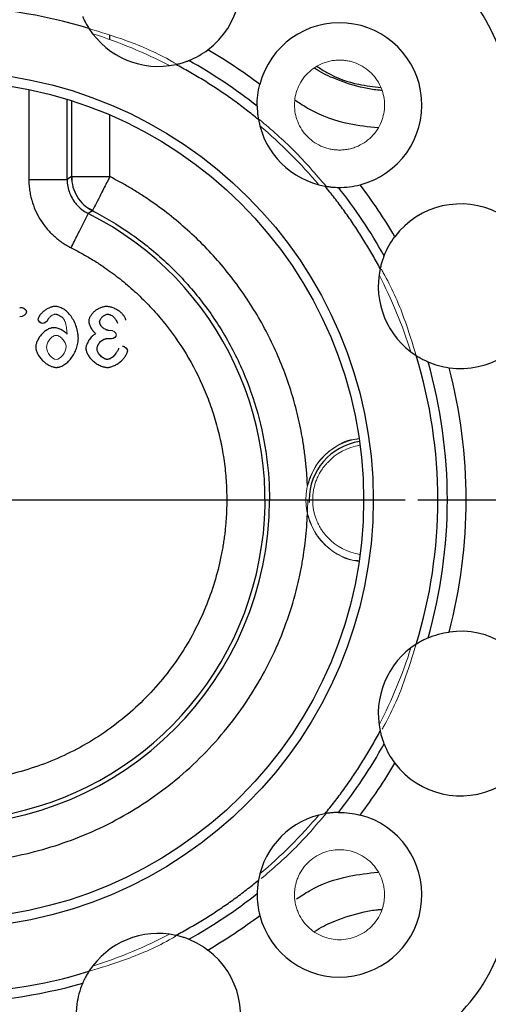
# Model space of a CAD drawing. Header units: inches. Extents: x 0.3 to 34.1, y 0.2 to 21.7.
# Tile 10 of 26: x 8.2 to 10.1, y 8.5 to 12.4. Entities that reach past the tile are written whole.
import ezdxf

# ---------------------------------------------------------------- set-up
doc = ezdxf.new("R2010")
doc.units = ezdxf.units.IN
doc.header["$MEASUREMENT"] = 0
doc.layers.add('SLD-0', color=7, linetype='Continuous', lineweight=25)
doc.styles.add('SLDTEXTSTYLE0', font='TXT', dxfattribs={"width": 0.75})
doc.dimstyles.new('SLDDIMSTYLE0', dxfattribs={"dimtxt": 0.125, "dimasz": 0.13, "dimexe": 0, "dimexo": 0.0625, "dimgap": 0.03125, "dimtad": 0, "dimtih": 1, "dimtoh": 1, "dimlfac": 0.8, "dimrnd": 1e-09, "dimzin": 12, "dimdsep": 46, "dimtxsty": 'SLDTEXTSTYLE0', "dimsah": 1, "dimcen": 0.09, "dimadec": 0, "dimazin": 3, "dimtfac": 1, "dimtofl": 0, "dimtmove": 0, "dimatfit": 3, "dimfxl": 1, "dimfrac": 2, "dimtolj": 1, "dimtzin": 12, "dimarcsym": 0})

# ---------------------------------------------------------------- blocks, each defined once
blk = doc.blocks.new('_D')
at = {"layer": 'SLD-0'}
for p, q in [((11.7791, 10.4534), (11.7791, 2.4453)), ((6.3666, 5.697), (6.3666, 2.4453)), ((8.9707, 2.7503), (8.9326, 2.7503)), ((8.9326, 2.7503), (8.9326, 2.5519)), ((9.4787, 2.7503), (9.5168, 2.7503)), ((9.5168, 2.7503), (9.5168, 2.5519)), ((6.3666, 2.5703), (8.823, 2.5703)), ((8.9326, 2.5519), (8.9707, 2.5519)), ((9.5168, 2.5519), (9.4787, 2.5519)), ((11.7791, 2.5703), (9.6264, 2.5703))]:
    blk.add_line(p, q, dxfattribs=at)
for points in [[(6.3666, 2.5703), (6.4966, 2.5503), (6.4966, 2.5903)], [(11.7791, 2.5703), (11.6491, 2.5903), (11.6491, 2.5503)]]:
    blk.add_solid(points, dxfattribs=at)
at = {"layer": 'SLD-0', "char_height": 0.125, "attachment_point": 1, "style": 'SLDTEXTSTYLE0'}
for s, insert in [('109.98', (8.9707, 2.713)), ('4.33', (9.0631, 2.526))]:
    blk.add_mtext(s, dxfattribs=dict(at, insert=insert))
blk = doc.blocks.new('_D_5')
at = {"layer": 'SLD-0'}
for p, q in [((9.7829, 10.5034), (12.7703, 10.5034)), ((12.6453, 10.5034), (12.6453, 8.1203)), ((12.3913, 8.0949), (12.3532, 8.0949)), ((12.3532, 8.0949), (12.3532, 7.8965)), ((12.8993, 8.0949), (12.9374, 8.0949)), ((12.9374, 8.0949), (12.9374, 7.8965)), ((12.3532, 7.8965), (12.3913, 7.8965)), ((12.9374, 7.8965), (12.8993, 7.8965)), ((12.6453, 5.2227), (12.6453, 7.7095)), ((10.2406, 5.2227), (12.7703, 5.2227))]:
    blk.add_line(p, q, dxfattribs=at)
for points in [[(12.6453, 10.5034), (12.6253, 10.3734), (12.6653, 10.3734)], [(12.6453, 5.2227), (12.6653, 5.3527), (12.6253, 5.3527)]]:
    blk.add_solid(points, dxfattribs=at)
at = {"layer": 'SLD-0', "char_height": 0.125, "attachment_point": 1, "style": 'SLDTEXTSTYLE0'}
for s, insert in [('107.30', (12.3913, 8.0576)), ('4.22', (12.4836, 7.8706))]:
    blk.add_mtext(s, dxfattribs=dict(at, insert=insert))
blk = doc.blocks.new('SW_CENTERMARKSYMBOL_0')
at = {"layer": 'SLD-0', "color": 0}
for p, q in [((0, 0.25), (0, 1.80375)), ((0, 0), (0, 0.125)), ((-0.25, 0), (-1.80375, 0)), ((0, 0), (-0.125, 0)), ((0, 0), (0, -0.125)), ((0, 0), (0.125, 0)), ((0.25, 0), (1.80375, 0)), ((0, -0.25), (0, -1.80375))]:
    blk.add_line(p, q, dxfattribs=at)

msp = doc.modelspace()

# ---------------------------------------------------------------- linework, layer by layer
at = {"color": 8, "linetype": 'Continuous', "lineweight": 25}
for p, q in [((8.5764, 12.307), (8.5764, 12.3235)), ((8.2593, 12.1111), (8.2593, 11.7592)), ((8.4092, 11.7592), (8.4092, 12.0729)), ((8.4265, 12.0675), (8.4265, 11.7698)), ((8.5764, 11.7698), (8.5764, 12.0116))]:
    msp.add_line(p, q, dxfattribs=at)
at = {"color": 7, "linetype": 'Continuous', "lineweight": 25}
for p, q in [((8.4265, 11.7698), (8.4092, 11.7592)), ((8.4281, 11.772), (8.4282, 11.7523)), ((8.5082, 11.6364), (8.4919, 11.6252)), ((8.4933, 11.6459), (8.5108, 11.6369)), ((9.2015, 10.5034), (9.3514, 10.5034)), ((9.357, 10.5034), (9.3572, 10.4935))]:
    msp.add_line(p, q, dxfattribs=at)
at = {"color": 144, "linetype": 'Continuous', "lineweight": 18}
msp.add_line((8.5789, 11.1675), (8.5724, 11.1675), dxfattribs=at)
at = {"color": 7, "linetype": 'Continuous', "lineweight": 25}
for radius in [3.6954, 1.6788, 1.6413]:
    msp.add_circle((7.9291, 10.5034), radius, dxfattribs=at)
for centre, radius, start, end in [((8.7663, 12.5244), 0.3225, 307.0012, 187.9988), ((9.4759, 12.0502), 0.6625, 14.9611, 75.0389), ((7.9291, 10.5034), 1.9316, 72.9714, 107.0286), ((8.7663, 12.5244), 0.3225, 212.6743, 282.3257), ((9.4759, 12.0502), 0.3225, 284.5012, 165.4988), ((7.9291, 10.5034), 2.0428, 52.818, 59.682), ((7.9291, 10.5034), 1.9691, 51.5535, 60.9465), ((9.4759, 12.0502), 0.3225, 190.1743, 259.8257), ((7.9291, 10.5034), 1.9691, 29.0535, 38.4465), ((7.9291, 10.5034), 2.0428, 30.318, 37.182), ((9.9501, 11.3405), 0.3225, 262.0012, 142.9988), ((7.9291, 10.5034), 1.2551, 116.6401, 63.3599), ((9.9501, 11.3405), 0.3225, 167.6743, 237.3257), ((7.9291, 10.5034), 1.9316, 342.9714, 17.0286), ((7.9291, 10.5034), 1.9691, 344.0535, 15.9465), ((7.9291, 10.5034), 2.0428, 345.318, 14.682), ((9.5879, 10.5034), 0.2309, 98.3368, 180), ((7.9291, 10.5034), 1.2724, 180, 0), ((9.9501, 9.6663), 0.3225, 217.0012, 97.9988), ((9.9501, 9.6663), 0.3225, 122.6743, 192.3257), ((7.9291, 10.5034), 1.9691, 321.5535, 330.9465), ((7.9291, 10.5034), 2.0428, 322.818, 329.682), ((9.4759, 8.9566), 0.3225, 100.1743, 169.8257), ((9.4759, 8.9566), 0.3225, 194.5012, 75.4988), ((7.9291, 10.5034), 1.9691, 299.0535, 308.4465), ((7.9291, 10.5034), 2.0428, 300.318, 307.182), ((8.7663, 8.4824), 0.3225, 77.6743, 147.3257), ((9.4759, 8.9566), 0.6625, 284.9611, 345.0389), ((8.7663, 8.4824), 0.3225, 172.0012, 52.9988), ((7.9291, 10.5034), 1.9316, 252.9714, 287.0286), ((7.9291, 10.5034), 1.9691, 254.0535, 285.9465)]:
    msp.add_arc(centre, radius, start, end, dxfattribs=at)
at = {"color": 144, "linetype": 'Continuous', "lineweight": 18}
for centre, radius, start, end in [((7.9291, 10.5034), 1.9163, 62.6168, 72.3832), ((7.9291, 10.5034), 1.9163, 40.1168, 49.8832), ((7.9291, 10.5034), 1.9162, 17.6168, 27.3832), ((9.5879, 10.5034), 0.2437, 98.3309, 261.6691), ((9.5879, 10.5034), 0.2161, 98.3775, 137.659), ((7.9291, 10.5034), 1.4223, 357.7963, 0), ((9.5879, 10.5034), 0.2161, 222.341, 261.6225), ((7.9291, 10.5034), 1.9163, 332.6168, 342.3832), ((7.9291, 10.5034), 1.9163, 310.1168, 319.8832), ((7.9291, 10.5034), 1.9163, 287.6168, 297.3832)]:
    msp.add_arc(centre, radius, start, end, dxfattribs=at)
at = {"color": 7, "linetype": 'Continuous', "lineweight": 25}
for points, knots in [([(8.7773, 13.341), (8.7816, 13.34), (8.88, 13.3161), (9.0652, 13.2431), (9.3286, 13.1211), (9.522, 13.0033), (9.654, 12.9107), (9.7388, 12.8468), (9.8362, 12.7673), (9.9418, 12.6725), (10.0451, 12.5699), (10.1549, 12.4501), (10.2646, 12.3156), (10.3685, 12.1703), (10.4496, 12.0427), (10.5042, 11.9477), (10.5396, 11.882), (10.561, 11.8409), (10.5785, 11.8062), (10.6011, 11.761), (10.6295, 11.7018), (10.6909, 11.5641), (10.7309, 11.4471), (10.7617, 11.3566)], [0, 0, 0, 0, 0.004563, 0.10394, 0.203339, 0.302727, 0.33586, 0.368988, 0.411728, 0.464892, 0.514705, 0.561173, 0.631708, 0.692833, 0.744561, 0.786904, 0.80534, 0.821204, 0.834495, 0.845214, 0.873055, 0.901923, 1, 1, 1, 1]), ([(8.4701, 12.3967), (8.4701, 12.3967), (8.4709, 12.3949), (8.4736, 12.3889), (8.4755, 12.3847), (8.4801, 12.3755), (8.4828, 12.3705), (8.4885, 12.3604), (8.4916, 12.3553), (8.4948, 12.3503)], [0, 0, 0, 0, 0.25, 0.25, 0.5, 0.5, 0.75, 0.75, 1, 1, 1, 1]), ([(8.8351, 12.2093), (8.841, 12.2106), (8.8467, 12.212), (8.8578, 12.2151), (8.8633, 12.2168), (8.873, 12.22), (8.8773, 12.2216), (8.8836, 12.224), (8.8854, 12.2247), (8.8854, 12.2247)], [0, 0, 0, 0, 0.25, 0.25, 0.5, 0.5, 0.75, 0.75, 1, 1, 1, 1]), ([(9.1585, 11.9932), (9.1507, 11.9996), (9.1352, 12.0123), (9.1116, 12.0308), (9.0878, 12.049), (9.0637, 12.0668), (9.0393, 12.0842), (9.0147, 12.1012), (8.9898, 12.1178), (8.9647, 12.134), (8.9393, 12.1499), (8.9136, 12.1653), (8.8877, 12.1804), (8.8616, 12.1951), (8.8439, 12.2046), (8.8351, 12.2093)], [0, 0, 0, 0, 0.077127, 0.154152, 0.231094, 0.307971, 0.384801, 0.461603, 0.538397, 0.615199, 0.692029, 0.768906, 0.845848, 0.922873, 1, 1, 1, 1]), ([(9.1535, 12.0456), (9.1535, 12.0456), (9.1535, 12.0436), (9.1537, 12.037), (9.1539, 12.0324), (9.1546, 12.0222), (9.1551, 12.0165), (9.1566, 12.005), (9.1574, 11.9991), (9.1585, 11.9932)], [0, 0, 0, 0, 0.25, 0.25, 0.5, 0.5, 0.75, 0.75, 1, 1, 1, 1]), ([(8.4265, 11.7698), (8.4265, 11.7424), (8.442, 11.6876), (8.4838, 11.6489), (8.5082, 11.6364)], [0.0000272, 0.0000272, 0.0000272, 0.0000272, 0.4999999, 0.9999728, 0.9999728, 0.9999728, 0.9999728]), ([(8.4301, 11.7698), (8.4323, 11.7698), (8.4375, 11.7698), (8.4701, 11.7698), (8.5187, 11.7698), (8.5572, 11.7698), (8.5764, 11.7698)], [0, 0, 0, 0, 0.194215, 0.46281, 0.731405, 1, 1, 1, 1]), ([(8.5764, 11.7698), (8.568, 11.7534), (8.5505, 11.7192), (8.5279, 11.675), (8.513, 11.6458), (8.5107, 11.6413), (8.5097, 11.6395)], [0, 0, 0, 0, 0.258504, 0.537305, 0.816105, 1, 1, 1, 1]), ([(9.3503, 10.5581), (9.35, 10.5668), (9.3492, 10.5842), (9.3475, 10.6102), (9.3453, 10.6362), (9.3426, 10.6621), (9.3394, 10.688), (9.3358, 10.7139), (9.3282, 10.7619), (9.3141, 10.8317), (9.2893, 10.9228), (9.2583, 11.0125), (9.2086, 11.1304), (9.1315, 11.2713), (9.036, 11.4006), (8.95, 11.4952), (8.8816, 11.5611), (8.8094, 11.6219), (8.7467, 11.6679), (8.6953, 11.702), (8.6564, 11.7259), (8.6169, 11.7487), (8.5899, 11.7628), (8.5764, 11.7698)], [0, 0, 0, 0, 0.0173256, 0.0346367, 0.0519391, 0.0692385, 0.0865409, 0.103852, 0.1211776, 0.1833625, 0.2455811, 0.3088967, 0.372246, 0.4999992, 0.6277524, 0.6910676, 0.7544173, 0.8166016, 0.8788207, 0.9091301, 0.9394089, 0.9696884, 1, 1, 1, 1]), ([(8.2593, 11.7592), (8.2593, 11.7553), (8.2594, 11.7474), (8.2601, 11.7356), (8.2613, 11.7239), (8.2629, 11.7122), (8.265, 11.7006), (8.2676, 11.689), (8.2731, 11.668), (8.2838, 11.6381), (8.3031, 11.6014), (8.3273, 11.5676), (8.3512, 11.5425), (8.3722, 11.5245), (8.3888, 11.5122), (8.4063, 11.5009), (8.4185, 11.4945), (8.4247, 11.4912)], [0, 0, 0, 0, 0.035672, 0.071263, 0.106827, 0.142422, 0.178101, 0.213922, 0.249937, 0.374589, 0.499701, 0.624737, 0.74957, 0.812312, 0.874764, 0.937226, 1, 1, 1, 1]), ([(8.4092, 11.7592), (8.4092, 11.7397), (8.4131, 11.72), (8.4273, 11.6856), (8.437, 11.6704), (8.4565, 11.6494), (8.4649, 11.642), (8.4798, 11.6318), (8.4857, 11.6283), (8.4919, 11.6252)], [-0.6698893, -0.6698893, -0.6698893, -0.6698893, -0.5861531, -0.5861531, -0.4521753, -0.4521753, -0.2378107, -0.2378107, 0, 0, 0, 0]), ([(9.419, 11.7328), (9.4249, 11.7317), (9.4307, 11.7308), (9.4422, 11.7294), (9.4479, 11.7289), (9.4581, 11.7282), (9.4627, 11.728), (9.4694, 11.7278), (9.4713, 11.7277), (9.4713, 11.7277)], [0, 0, 0, 0, 0.25, 0.25, 0.5, 0.5, 0.75, 0.75, 1, 1, 1, 1]), ([(9.6351, 11.4094), (9.6303, 11.4182), (9.6208, 11.4358), (9.6061, 11.462), (9.5911, 11.4879), (9.5756, 11.5136), (9.5598, 11.539), (9.5435, 11.5641), (9.5269, 11.589), (9.5099, 11.6136), (9.4925, 11.638), (9.4747, 11.6621), (9.4565, 11.6859), (9.438, 11.7095), (9.4253, 11.725), (9.419, 11.7328)], [0, 0, 0, 0, 0.077127, 0.154152, 0.231094, 0.307971, 0.384801, 0.461603, 0.538397, 0.615199, 0.692029, 0.768906, 0.845848, 0.922873, 1, 1, 1, 1]), ([(8.4247, 11.4912), (8.4333, 11.5084), (8.4419, 11.5256), (8.4578, 11.5574), (8.4652, 11.572), (8.4776, 11.5967), (8.4826, 11.6067), (8.4896, 11.6207), (8.4916, 11.6246), (8.4919, 11.6252)], [0, 0, 0, 0, 0.25, 0.25, 0.5, 0.5, 0.75, 0.75, 1, 1, 1, 1]), ([(8.5082, 11.6364), (8.5575, 11.6112), (8.606, 11.5823), (8.7001, 11.5172), (8.7456, 11.4811), (8.8319, 11.4019), (8.8728, 11.3589), (8.9484, 11.2672), (8.9832, 11.2185), (9.0456, 11.1166), (9.0732, 11.0634), (9.1204, 10.9543), (9.14, 10.8984), (9.1712, 10.7855), (9.1827, 10.7285), (9.1979, 10.6151), (9.2015, 10.5588), (9.2015, 10.5034)], [0, 0, 0, 0, 0.125, 0.125, 0.25, 0.25, 0.375, 0.375, 0.5, 0.5, 0.625, 0.625, 0.75, 0.75, 0.875, 0.875, 1, 1, 1, 1]), ([(8.4247, 11.4912), (8.4318, 11.4876), (8.4461, 11.4803), (8.4672, 11.4688), (8.488, 11.4569), (8.5086, 11.4446), (8.5289, 11.4318), (8.5629, 11.4092), (8.6096, 11.3753), (8.6672, 11.3271), (8.7219, 11.2746), (8.791, 11.1985), (8.8679, 11.0936), (8.9295, 10.9783), (8.9687, 10.8812), (8.9928, 10.8068), (9.0115, 10.7312), (9.0225, 10.6677), (9.0287, 10.617), (9.0319, 10.5792), (9.0339, 10.5413), (9.0342, 10.516), (9.0343, 10.5034)], [0, 0, 0, 0, 0.0196793, 0.0393343, 0.0589743, 0.0786086, 0.0982464, 0.117897, 0.178868, 0.2397637, 0.302305, 0.3648246, 0.4920561, 0.6205091, 0.6847298, 0.7489933, 0.8124399, 0.8758022, 0.9069127, 0.937958, 0.9689749, 1, 1, 1, 1]), ([(9.6504, 11.4596), (9.6504, 11.4596), (9.6497, 11.4578), (9.6474, 11.4517), (9.6458, 11.4473), (9.6425, 11.4376), (9.6409, 11.4322), (9.6378, 11.421), (9.6363, 11.4152), (9.6351, 11.4094)], [0, 0, 0, 0, 0.25, 0.25, 0.5, 0.5, 0.75, 0.75, 1, 1, 1, 1]), ([(8.3631, 11.2615), (8.3617, 11.2614), (8.3589, 11.2613), (8.3545, 11.2606), (8.3499, 11.2596), (8.3451, 11.258), (8.3378, 11.2552), (8.3283, 11.2504), (8.3178, 11.243), (8.3087, 11.2347), (8.3027, 11.2274), (8.2992, 11.2217), (8.2974, 11.2179), (8.2962, 11.2144), (8.296, 11.2122), (8.2959, 11.2112)], [0, 0, 0, 0, 0.04703, 0.096758, 0.149584, 0.205842, 0.265808, 0.412299, 0.561608, 0.698453, 0.823888, 0.877097, 0.925283, 0.965966, 1, 1, 1, 1]), ([(8.4531, 11.1367), (8.453, 11.1389), (8.4529, 11.1434), (8.4522, 11.1504), (8.451, 11.159), (8.4489, 11.1692), (8.4446, 11.1846), (8.4372, 11.2031), (8.4253, 11.223), (8.411, 11.2396), (8.3974, 11.25), (8.3862, 11.256), (8.3782, 11.259), (8.3705, 11.2611), (8.3655, 11.2613), (8.3631, 11.2615)], [0, 0, 0, 0, 0.039426, 0.081301, 0.125752, 0.19605, 0.267388, 0.413551, 0.552458, 0.682044, 0.803779, 0.858354, 0.910516, 0.957461, 1, 1, 1, 1]), ([(8.3644, 11.2311), (8.3652, 11.231), (8.3668, 11.2309), (8.3693, 11.2303), (8.3726, 11.2293), (8.3765, 11.2276), (8.3809, 11.2252), (8.3852, 11.2224), (8.3891, 11.2194), (8.3926, 11.2164), (8.3944, 11.2141), (8.3952, 11.213)], [0, 0, 0, 0, 0.060734, 0.131528, 0.213303, 0.341949, 0.482249, 0.624038, 0.760459, 0.890203, 1, 1, 1, 1]), ([(8.5634, 11.2611), (8.5623, 11.2611), (8.5599, 11.261), (8.5563, 11.2605), (8.5517, 11.2597), (8.5462, 11.2582), (8.5378, 11.2553), (8.5275, 11.2503), (8.5163, 11.2424), (8.5069, 11.2331), (8.5008, 11.2245), (8.4973, 11.2175), (8.4954, 11.2126), (8.4942, 11.2079), (8.494, 11.205), (8.494, 11.2036)], [0, 0, 0, 0, 0.035007, 0.072786, 0.113524, 0.178728, 0.246605, 0.389354, 0.530738, 0.666501, 0.795902, 0.853866, 0.908743, 0.957286, 1, 1, 1, 1]), ([(8.5365, 11.2008), (8.5366, 11.2016), (8.5366, 11.2032), (8.5372, 11.2056), (8.5381, 11.2081), (8.5398, 11.2116), (8.5426, 11.2158), (8.5467, 11.2205), (8.5515, 11.2246), (8.5568, 11.2279), (8.5622, 11.2302), (8.566, 11.2305), (8.5678, 11.2307)], [0, 0, 0, 0, 0.0491685, 0.1018866, 0.1590855, 0.2214963, 0.3488136, 0.484335, 0.6225416, 0.754306, 0.8841415, 1, 1, 1, 1]), ([(8.639, 11.2078), (8.6389, 11.2085), (8.6388, 11.2099), (8.6383, 11.2121), (8.6372, 11.215), (8.6355, 11.2187), (8.6317, 11.2249), (8.6252, 11.2327), (8.6151, 11.2416), (8.6031, 11.2494), (8.5919, 11.2547), (8.5827, 11.2579), (8.5759, 11.2596), (8.5695, 11.2608), (8.5654, 11.261), (8.5634, 11.2611)], [0, 0, 0, 0, 0.019586, 0.042407, 0.068807, 0.115085, 0.166597, 0.290526, 0.425159, 0.574938, 0.726953, 0.801617, 0.873419, 0.940493, 1, 1, 1, 1]), ([(8.5678, 11.2307), (8.5689, 11.2307), (8.571, 11.2306), (8.5742, 11.23), (8.5775, 11.229), (8.5818, 11.2272), (8.587, 11.224), (8.5937, 11.2181), (8.6007, 11.2087), (8.6046, 11.2005), (8.6067, 11.1961)], [0, 0, 0, 0, 0.057014, 0.115791, 0.177119, 0.241692, 0.370694, 0.506266, 0.729566, 1, 1, 1, 1]), ([(8.494, 11.2036), (8.494, 11.2026), (8.4941, 11.2006), (8.4945, 11.1974), (8.4953, 11.1941), (8.4967, 11.1895), (8.499, 11.1837), (8.5025, 11.177), (8.5065, 11.1704), (8.5111, 11.1643), (8.5158, 11.1588), (8.5192, 11.1557), (8.5209, 11.1542)], [0, 0, 0, 0, 0.05136, 0.106338, 0.165334, 0.228675, 0.354685, 0.490692, 0.624909, 0.758509, 0.885327, 1, 1, 1, 1]), ([(8.5724, 11.1675), (8.5715, 11.1675), (8.5696, 11.1676), (8.5667, 11.1682), (8.5637, 11.1691), (8.5595, 11.1708), (8.5544, 11.1737), (8.5488, 11.178), (8.5439, 11.183), (8.5403, 11.1881), (8.538, 11.1927), (8.5368, 11.1968), (8.5366, 11.1995), (8.5365, 11.2008)], [0, 0, 0, 0, 0.052528, 0.108239, 0.167861, 0.231989, 0.361758, 0.496356, 0.632408, 0.760238, 0.846054, 0.925168, 1, 1, 1, 1]), ([(8.3569, 11.1782), (8.3558, 11.1781), (8.3534, 11.1781), (8.3498, 11.1774), (8.3453, 11.1763), (8.3398, 11.1744), (8.3313, 11.1704), (8.3208, 11.1635), (8.3095, 11.153), (8.2998, 11.1406), (8.2936, 11.1293), (8.2898, 11.1201), (8.2879, 11.1137), (8.2866, 11.1077), (8.2864, 11.1039), (8.2863, 11.1021)], [0, 0, 0, 0, 0.029882, 0.062453, 0.097995, 0.155862, 0.217341, 0.351355, 0.490687, 0.631431, 0.771463, 0.835955, 0.897468, 0.952356, 1, 1, 1, 1]), ([(8.409, 11.1529), (8.4081, 11.154), (8.4061, 11.1562), (8.4025, 11.1593), (8.3978, 11.1629), (8.3919, 11.1667), (8.3849, 11.1705), (8.3776, 11.1737), (8.3703, 11.1761), (8.3635, 11.1778), (8.359, 11.1781), (8.3569, 11.1782)], [0, 0, 0, 0, 0.072582, 0.151844, 0.238325, 0.369829, 0.506988, 0.642848, 0.772047, 0.894386, 1, 1, 1, 1]), ([(8.5209, 11.1542), (8.5198, 11.1536), (8.5175, 11.1523), (8.5141, 11.1499), (8.5108, 11.1471), (8.5061, 11.1428), (8.5006, 11.1369), (8.4947, 11.1289), (8.4896, 11.1206), (8.4862, 11.1131), (8.4841, 11.1068), (8.483, 11.1019), (8.4828, 11.0988), (8.4827, 11.0973)], [0, 0, 0, 0, 0.053994, 0.111661, 0.173299, 0.239147, 0.377475, 0.518541, 0.656858, 0.787388, 0.866809, 0.937346, 1, 1, 1, 1]), ([(8.3668, 11.0225), (8.368, 11.0225), (8.3703, 11.0226), (8.3739, 11.0231), (8.3775, 11.0238), (8.3825, 11.0253), (8.389, 11.0279), (8.3995, 11.0336), (8.4122, 11.0435), (8.4257, 11.0587), (8.4373, 11.0766), (8.4446, 11.0931), (8.4489, 11.1068), (8.4512, 11.117), (8.4528, 11.127), (8.453, 11.1335), (8.4531, 11.1367)], [0, 0, 0, 0, 0.022208, 0.045205, 0.069142, 0.094153, 0.146835, 0.202949, 0.325133, 0.45688, 0.595361, 0.736218, 0.805411, 0.873197, 0.938323, 1, 1, 1, 1]), ([(8.5264, 11.0953), (8.5264, 11.0964), (8.5265, 11.0988), (8.5272, 11.1023), (8.5283, 11.1059), (8.5303, 11.1106), (8.5336, 11.1163), (8.5387, 11.1224), (8.5446, 11.1277), (8.5504, 11.1314), (8.5557, 11.1337), (8.5603, 11.135), (8.5634, 11.1352), (8.5649, 11.1352)], [0, 0, 0, 0, 0.057415, 0.116721, 0.178722, 0.244121, 0.372374, 0.505572, 0.637524, 0.76397, 0.847858, 0.925874, 1, 1, 1, 1]), ([(8.2863, 11.1021), (8.2863, 11.1008), (8.2864, 11.0981), (8.2871, 11.094), (8.2883, 11.0889), (8.2904, 11.0829), (8.2947, 11.0735), (8.302, 11.0619), (8.3131, 11.0492), (8.3258, 11.0382), (8.3376, 11.0309), (8.3471, 11.0266), (8.354, 11.0243), (8.3605, 11.0228), (8.3648, 11.0226), (8.3668, 11.0225)], [0, 0, 0, 0, 0.031698, 0.065695, 0.102275, 0.160623, 0.222984, 0.356721, 0.496507, 0.636783, 0.771672, 0.834838, 0.894546, 0.949837, 1, 1, 1, 1]), ([(8.4827, 11.0973), (8.4828, 11.0962), (8.4828, 11.0939), (8.4835, 11.0903), (8.4847, 11.0857), (8.4867, 11.0801), (8.491, 11.0712), (8.4983, 11.06), (8.5098, 11.0479), (8.5232, 11.0374), (8.5358, 11.0305), (8.546, 11.0264), (8.5534, 11.0243), (8.5603, 11.0228), (8.5648, 11.0226), (8.5669, 11.0225)], [0, 0, 0, 0, 0.027032, 0.05694, 0.089996, 0.145064, 0.203948, 0.335621, 0.473115, 0.615653, 0.757693, 0.824772, 0.889013, 0.947851, 1, 1, 1, 1]), ([(8.5666, 11.0538), (8.5656, 11.0539), (8.5637, 11.054), (8.5608, 11.0547), (8.5576, 11.0558), (8.553, 11.058), (8.5472, 11.0616), (8.5407, 11.0672), (8.535, 11.0737), (8.5308, 11.0802), (8.5282, 11.086), (8.5267, 11.0907), (8.5265, 11.0938), (8.5264, 11.0953)], [0, 0, 0, 0, 0.044316, 0.093135, 0.147273, 0.207331, 0.339008, 0.478246, 0.62226, 0.760612, 0.849783, 0.928895, 1, 1, 1, 1]), ([(8.611, 11.0975), (8.6102, 11.0956), (8.6088, 11.0919), (8.606, 11.0866), (8.601, 11.078), (8.5945, 11.0693), (8.5862, 11.0617), (8.5804, 11.0578), (8.5753, 11.0554), (8.5709, 11.0541), (8.568, 11.0539), (8.5666, 11.0538)], [0, 0, 0, 0, 0.090812, 0.182779, 0.276314, 0.547049, 0.675165, 0.791191, 0.866255, 0.935203, 1, 1, 1, 1]), ([(8.5669, 11.0225), (8.5683, 11.0225), (8.5711, 11.0226), (8.5756, 11.0233), (8.581, 11.0246), (8.5875, 11.0268), (8.5972, 11.031), (8.609, 11.0377), (8.6214, 11.0476), (8.6317, 11.0584), (8.6383, 11.0676), (8.6422, 11.0748), (8.6441, 11.0792), (8.6455, 11.0829), (8.6457, 11.0851), (8.6458, 11.0861)], [0, 0, 0, 0, 0.038097, 0.079667, 0.12503, 0.195448, 0.27021, 0.421041, 0.574323, 0.710316, 0.83919, 0.890622, 0.937307, 0.973374, 1, 1, 1, 1]), ([(9.776, 11.0691), (9.7811, 11.0658), (9.7861, 11.0628), (9.7962, 11.0571), (9.8012, 11.0544), (9.8104, 11.0498), (9.8145, 11.0479), (9.8206, 11.0451), (9.8224, 11.0444), (9.8224, 11.0444)], [0, 0, 0, 0, 0.25, 0.25, 0.5, 0.5, 0.75, 0.75, 1, 1, 1, 1]), ([(9.0343, 10.5034), (9.0342, 10.4956), (9.0341, 10.48), (9.0334, 10.4565), (9.0321, 10.4332), (9.0304, 10.4098), (9.0282, 10.3865), (9.0255, 10.3633), (9.0222, 10.3401), (9.0185, 10.317), (9.0095, 10.2676), (8.9914, 10.1926), (8.9571, 10.0931), (8.9128, 9.9958), (8.8579, 9.9011), (8.7931, 9.8112), (8.7185, 9.7272), (8.6355, 9.6509), (8.5449, 9.5834), (8.4483, 9.5256), (8.3474, 9.4785), (8.2433, 9.442), (8.1049, 9.4083), (7.9291, 9.3916), (7.7534, 9.4083), (7.615, 9.442), (7.5109, 9.4785), (7.41, 9.5256), (7.3134, 9.5834), (7.2228, 9.6509), (7.1398, 9.7272), (7.0651, 9.8112), (7.0004, 9.9011), (6.9454, 9.9958), (6.9012, 10.093), (6.8669, 10.1926), (6.8473, 10.2736), (6.8365, 10.3354), (6.8309, 10.3772), (6.8269, 10.4191), (6.8244, 10.4612), (6.8241, 10.4893), (6.824, 10.5034)], [0, 0, 0, 0, 0.0067617, 0.0135132, 0.0202575, 0.0269977, 0.0337369, 0.040478, 0.0472242, 0.0539784, 0.0607438, 0.0906324, 0.1205095, 0.1516671, 0.1828388, 0.2150274, 0.2472513, 0.2798078, 0.312389, 0.3446971, 0.3770036, 0.4084626, 0.439904, 0.5000047, 0.5601014, 0.591535, 0.6229997, 0.655301, 0.6876138, 0.7201901, 0.7527528, 0.7849699, 0.8171686, 0.8483296, 0.8794978, 0.909364, 0.93926, 0.951428, 0.9635682, 0.9756984, 0.9878364, 1, 1, 1, 1]), ([(6.5079, 10.4487), (6.5083, 10.4402), (6.509, 10.4232), (6.5107, 10.3978), (6.5128, 10.3724), (6.5154, 10.3471), (6.5184, 10.3218), (6.5219, 10.2966), (6.5258, 10.2714), (6.5302, 10.2463), (6.535, 10.2213), (6.5479, 10.1608), (6.5736, 10.0658), (6.6217, 9.938), (6.6826, 9.8137), (6.757, 9.6938), (6.8433, 9.581), (6.9413, 9.4769), (7.0492, 9.383), (7.1652, 9.301), (7.2879, 9.2313), (7.4143, 9.1752), (7.544, 9.1321), (7.7143, 9.0928), (7.9291, 9.0735), (8.144, 9.0928), (8.3143, 9.1321), (8.4439, 9.1752), (8.5704, 9.2313), (8.6931, 9.301), (8.8091, 9.383), (8.9169, 9.4768), (9.0149, 9.581), (9.1013, 9.6938), (9.1756, 9.8137), (9.2365, 9.9379), (9.2847, 10.0658), (9.3126, 10.169), (9.3283, 10.2463), (9.3366, 10.2965), (9.3431, 10.347), (9.3479, 10.3978), (9.3495, 10.4317), (9.3503, 10.4487)], [0, 0, 0, 0, 0.005859, 0.011711, 0.017557, 0.023399, 0.02924, 0.03508, 0.040922, 0.046768, 0.05262, 0.058479, 0.08937, 0.120273, 0.152385, 0.184509, 0.217268, 0.250039, 0.282798, 0.31557, 0.347681, 0.379805, 0.410696, 0.4416, 0.500001, 0.558403, 0.589294, 0.620197, 0.652309, 0.684433, 0.717192, 0.749963, 0.782722, 0.815493, 0.847605, 0.879729, 0.91062, 0.941523, 0.95323, 0.964916, 0.976596, 0.988286, 1, 1, 1, 1]), ([(9.8224, 9.9624), (9.8224, 9.9624), (9.8206, 9.9617), (9.8146, 9.959), (9.8104, 9.957), (9.8012, 9.9524), (9.7962, 9.9498), (9.7861, 9.944), (9.7811, 9.941), (9.776, 9.9378)], [0, 0, 0, 0, 0.25, 0.25, 0.5, 0.5, 0.75, 0.75, 1, 1, 1, 1]), ([(9.419, 9.274), (9.4253, 9.2818), (9.438, 9.2973), (9.4565, 9.3209), (9.4747, 9.3447), (9.4925, 9.3688), (9.5099, 9.3932), (9.5269, 9.4178), (9.5435, 9.4427), (9.5598, 9.4678), (9.5756, 9.4932), (9.5911, 9.5189), (9.6061, 9.5448), (9.6208, 9.571), (9.6303, 9.5886), (9.6351, 9.5974)], [0, 0, 0, 0, 0.077127, 0.154152, 0.231094, 0.307971, 0.384801, 0.461603, 0.538397, 0.615199, 0.692029, 0.768906, 0.845848, 0.922873, 1, 1, 1, 1]), ([(9.6351, 9.5974), (9.6363, 9.5916), (9.6378, 9.5859), (9.6408, 9.5747), (9.6425, 9.5693), (9.6458, 9.5595), (9.6473, 9.5552), (9.6497, 9.549), (9.6504, 9.5472), (9.6504, 9.5472)], [0, 0, 0, 0, 0.25, 0.25, 0.5, 0.5, 0.75, 0.75, 1, 1, 1, 1]), ([(9.4713, 9.2791), (9.4713, 9.2791), (9.4693, 9.2791), (9.4627, 9.2789), (9.4581, 9.2787), (9.4479, 9.2779), (9.4422, 9.2774), (9.4307, 9.276), (9.4249, 9.2751), (9.419, 9.274)], [0, 0, 0, 0, 0.25, 0.25, 0.5, 0.5, 0.75, 0.75, 1, 1, 1, 1]), ([(8.8351, 8.7975), (8.8439, 8.8022), (8.8616, 8.8117), (8.8877, 8.8264), (8.9136, 8.8415), (8.9393, 8.8569), (8.9647, 8.8728), (8.9898, 8.889), (9.0147, 8.9057), (9.0393, 8.9227), (9.0637, 8.9401), (9.0878, 8.9578), (9.1116, 8.976), (9.1352, 8.9946), (9.1507, 9.0072), (9.1585, 9.0136)], [0, 0, 0, 0, 0.077127, 0.154152, 0.231094, 0.307971, 0.384801, 0.461603, 0.538397, 0.615199, 0.692029, 0.768906, 0.845848, 0.922873, 1, 1, 1, 1]), ([(9.1585, 9.0136), (9.1574, 9.0077), (9.1566, 9.0018), (9.1552, 8.9904), (9.1546, 8.9847), (9.1539, 8.9745), (9.1537, 8.9699), (9.1535, 8.9632), (9.1535, 8.9613), (9.1535, 8.9613)], [0, 0, 0, 0, 0.25, 0.25, 0.5, 0.5, 0.75, 0.75, 1, 1, 1, 1]), ([(9.3768, 8.8112), (9.3805, 8.8138), (9.4061, 8.8317), (9.4709, 8.8605), (9.5507, 8.8865), (9.6125, 8.8972), (9.6357, 8.8988), (9.6412, 8.8992)], [0, 0, 0, 0, 0.0480862, 0.3327471, 0.751426, 0.941327, 1, 1, 1, 1]), ([(8.8854, 8.7821), (8.8854, 8.7821), (8.8836, 8.7828), (8.8774, 8.7852), (8.873, 8.7868), (8.8633, 8.79), (8.8579, 8.7917), (8.8467, 8.7948), (8.841, 8.7962), (8.8351, 8.7975)], [0, 0, 0, 0, 0.25, 0.25, 0.5, 0.5, 0.75, 0.75, 1, 1, 1, 1]), ([(8.4948, 8.6565), (8.4916, 8.6515), (8.4885, 8.6464), (8.4828, 8.6364), (8.4801, 8.6313), (8.4756, 8.6222), (8.4736, 8.618), (8.4709, 8.6119), (8.4701, 8.6101), (8.4701, 8.6101)], [0, 0, 0, 0, 0.25, 0.25, 0.5, 0.5, 0.75, 0.75, 1, 1, 1, 1])]:
    msp.add_open_spline(points, degree=3, knots=knots, dxfattribs=at)
at = {"color": 144, "linetype": 'Continuous', "lineweight": 18}
for points, knots in [([(8.8386, 12.2102), (8.8322, 12.214), (8.7696, 12.2509), (8.6542, 12.3016), (8.5415, 12.3358), (8.4911, 12.3511)], [0, 0, 0, 0, 0.0596908, 0.5796657, 1, 1, 1, 1]), ([(9.4759, 12.2265), (9.4727, 12.2264), (9.4664, 12.2263), (9.4569, 12.2255), (9.4475, 12.2243), (9.4383, 12.2225), (9.4291, 12.2202), (9.42, 12.2174), (9.4028, 12.2111), (9.3784, 12.1986), (9.3505, 12.1757), (9.3275, 12.1477), (9.3114, 12.1163), (9.3017, 12.0834), (9.2987, 12.0502), (9.3017, 12.017), (9.3114, 11.9841), (9.3275, 11.9527), (9.3505, 11.9247), (9.3784, 11.9018), (9.4049, 11.8882), (9.4267, 11.8807), (9.4429, 11.8768), (9.4593, 11.8744), (9.4704, 11.8741), (9.4759, 11.874)], [0, 0, 0, 0, 0.017277, 0.034432, 0.051515, 0.068576, 0.085666, 0.102835, 0.120133, 0.185115, 0.25009, 0.315068, 0.380047, 0.440031, 0.500015, 0.560002, 0.619983, 0.684965, 0.74994, 0.814919, 0.879897, 0.910066, 0.939959, 0.969847, 1, 1, 1, 1]), ([(9.4759, 11.874), (9.4791, 11.874), (9.4855, 11.8741), (9.4949, 11.8749), (9.5043, 11.8761), (9.5136, 11.8779), (9.5228, 11.8802), (9.5319, 11.883), (9.5491, 11.8893), (9.5734, 11.9018), (9.6014, 11.9247), (9.6243, 11.9527), (9.6405, 11.9841), (9.6501, 12.017), (9.6532, 12.0502), (9.6501, 12.0834), (9.6405, 12.1163), (9.6243, 12.1477), (9.6014, 12.1757), (9.5734, 12.1986), (9.547, 12.2122), (9.5252, 12.2197), (9.509, 12.2236), (9.4926, 12.226), (9.4815, 12.2263), (9.4759, 12.2265)], [0, 0, 0, 0, 0.017294, 0.034461, 0.051549, 0.06861, 0.085694, 0.102851, 0.120132, 0.185114, 0.250089, 0.315068, 0.380047, 0.44003, 0.500015, 0.560002, 0.619984, 0.684966, 0.749941, 0.81492, 0.879899, 0.91004, 0.939924, 0.969821, 1, 1, 1, 1]), ([(9.4232, 11.7322), (9.3824, 11.7798), (9.3023, 11.8735), (9.2087, 11.9538), (9.1627, 11.9932)], [0, 0, 0, 0, 0.508672, 1, 1, 1, 1]), ([(9.7774, 11.0634), (9.762, 11.1145), (9.7276, 11.2278), (9.6775, 11.3422), (9.6417, 11.4031), (9.6389, 11.4079)], [0, 0, 0, 0, 0.42996, 0.955195, 1, 1, 1, 1]), ([(8.3342, 11.2099), (8.3346, 11.2107), (8.3353, 11.2124), (8.337, 11.2148), (8.3393, 11.2177), (8.3426, 11.2209), (8.3467, 11.2241), (8.3511, 11.227), (8.3557, 11.2291), (8.3601, 11.2307), (8.3631, 11.231), (8.3644, 11.2311)], [0, 0, 0, 0, 0.068373, 0.144537, 0.229585, 0.360471, 0.498961, 0.637468, 0.768521, 0.893272, 1, 1, 1, 1]), ([(8.3952, 11.213), (8.396, 11.2118), (8.3976, 11.2093), (8.3996, 11.2051), (8.4014, 11.2004), (8.4031, 11.1952), (8.4045, 11.1895), (8.4058, 11.1832), (8.4069, 11.1764), (8.4078, 11.169), (8.4085, 11.1612), (8.4089, 11.1557), (8.409, 11.1529)], [0, 0, 0, 0, 0.068213, 0.142432, 0.223224, 0.311028, 0.406186, 0.508966, 0.619582, 0.738205, 0.864973, 1, 1, 1, 1]), ([(8.6017, 11.1505), (8.6017, 11.1512), (8.6016, 11.1525), (8.6009, 11.1545), (8.5996, 11.1568), (8.5976, 11.1594), (8.5946, 11.162), (8.5912, 11.1642), (8.5873, 11.166), (8.5832, 11.1673), (8.5803, 11.1674), (8.5789, 11.1675)], [0, 0, 0, 0, 0.061226, 0.127956, 0.202598, 0.318931, 0.448436, 0.583163, 0.721253, 0.863186, 1, 1, 1, 1]), ([(9.5465, 10.7413), (9.541, 10.7411), (9.5051, 10.7397), (9.4443, 10.7053), (9.3788, 10.642), (9.3596, 10.5854), (9.3503, 10.5581)], [0, 0, 0, 0, 0.057234, 0.378522, 0.69981, 1, 1, 1, 1]), ([(9.3707, 10.5034), (9.3707, 10.5069), (9.3708, 10.5139), (9.3716, 10.5241), (9.3728, 10.534), (9.3743, 10.5435), (9.3763, 10.5525), (9.3785, 10.5612), (9.381, 10.5694), (9.3837, 10.5772), (9.3882, 10.5889), (9.3952, 10.6036), (9.4043, 10.619), (9.4129, 10.6311), (9.4206, 10.6407), (9.4257, 10.6462), (9.4282, 10.6489)], [0, 0, 0, 0, 0.063303, 0.124642, 0.184032, 0.241489, 0.297031, 0.350678, 0.402455, 0.452386, 0.5005, 0.630418, 0.750612, 0.836382, 0.919287, 1, 1, 1, 1]), ([(9.4282, 10.3579), (9.4267, 10.3595), (9.4236, 10.3627), (9.419, 10.3681), (9.4144, 10.3738), (9.4098, 10.38), (9.4033, 10.3895), (9.3951, 10.4033), (9.3872, 10.42), (9.3813, 10.4361), (9.3769, 10.4511), (9.3735, 10.4674), (9.3711, 10.485), (9.3708, 10.4971), (9.3707, 10.5034)], [0, 0, 0, 0, 0.0484824, 0.0976628, 0.1476974, 0.1987343, 0.2509129, 0.3708708, 0.5005609, 0.5883135, 0.682001, 0.7817692, 0.8877367, 1, 1, 1, 1]), ([(9.3503, 10.4487), (9.3596, 10.4214), (9.3788, 10.3648), (9.4443, 10.3014), (9.5059, 10.2669), (9.5427, 10.2656), (9.549, 10.2654)], [0, 0, 0, 0, 0.297563, 0.616038, 0.934514, 1, 1, 1, 1]), ([(9.6425, 9.605), (9.6441, 9.6078), (9.6786, 9.6667), (9.7273, 9.7784), (9.7615, 9.8911), (9.7768, 9.9415)], [0, 0, 0, 0, 0.0263729, 0.564772, 1, 1, 1, 1]), ([(9.1695, 9.0198), (9.2131, 9.0572), (9.3043, 9.1355), (9.3825, 9.227), (9.4232, 9.2747)], [0, 0, 0, 0, 0.4783698, 1, 1, 1, 1]), ([(9.6522, 8.9566), (9.6521, 8.9598), (9.652, 8.9661), (9.6513, 8.9756), (9.65, 8.985), (9.6482, 8.9943), (9.6459, 9.0035), (9.6432, 9.0126), (9.6369, 9.0298), (9.6243, 9.0541), (9.6014, 9.0821), (9.5734, 9.105), (9.5421, 9.1212), (9.5092, 9.1308), (9.4759, 9.1339), (9.4427, 9.1308), (9.4098, 9.1212), (9.3784, 9.105), (9.3505, 9.0821), (9.3275, 9.0541), (9.3139, 9.0277), (9.3064, 9.0058), (9.3025, 8.9897), (9.3001, 8.9732), (9.2998, 8.9622), (9.2997, 8.9566)], [0, 0, 0, 0, 0.017277, 0.034432, 0.051515, 0.068576, 0.085666, 0.102835, 0.120133, 0.185115, 0.25009, 0.315068, 0.380047, 0.440031, 0.500015, 0.560002, 0.619983, 0.684965, 0.74994, 0.814919, 0.879897, 0.910066, 0.939959, 0.969847, 1, 1, 1, 1]), ([(9.2997, 8.9566), (9.2997, 8.9534), (9.2998, 8.9471), (9.3006, 8.9376), (9.3019, 8.9282), (9.3036, 8.9189), (9.3059, 8.9098), (9.3087, 8.9007), (9.315, 8.8834), (9.3275, 8.8591), (9.3505, 8.8311), (9.3784, 8.8082), (9.4098, 8.7921), (9.4427, 8.7824), (9.4759, 8.7793), (9.5092, 8.7824), (9.5421, 8.7921), (9.5734, 8.8082), (9.6014, 8.8311), (9.6243, 8.8591), (9.638, 8.8856), (9.6455, 8.9074), (9.6493, 8.9235), (9.6517, 8.94), (9.652, 8.951), (9.6522, 8.9566)], [0, 0, 0, 0, 0.017294, 0.034461, 0.051549, 0.06861, 0.085694, 0.102851, 0.120132, 0.185114, 0.250089, 0.315068, 0.380047, 0.44003, 0.500015, 0.560002, 0.619984, 0.684966, 0.749941, 0.81492, 0.879899, 0.91004, 0.939924, 0.969821, 1, 1, 1, 1]), ([(8.4892, 8.6551), (8.5402, 8.6706), (8.6536, 8.705), (8.7696, 8.7559), (8.8322, 8.7928), (8.8386, 8.7966)], [0, 0, 0, 0, 0.423377, 0.94057, 1, 1, 1, 1])]:
    msp.add_open_spline(points, degree=3, knots=knots, dxfattribs=at)
at = {"color": 7, "linetype": 'Continuous', "lineweight": 25}
for points in [[(8.8854, 12.2247), (8.9133, 12.2358), (8.9381, 12.25), (8.9603, 12.2668)], [(9.1535, 12.0456), (9.153, 12.0756), (9.1567, 12.1039), (9.1637, 12.131)], [(8.2593, 11.7592), (8.2977, 11.7592), (8.3742, 11.7592), (8.4078, 11.7592), (8.4092, 11.7592)], [(9.4713, 11.7277), (9.5013, 11.7273), (9.5297, 11.731), (9.5567, 11.738)], [(9.6504, 11.4596), (9.6615, 11.4876), (9.6758, 11.5123), (9.6926, 11.5346)], [(8.2235, 11.2578), (8.236, 11.2578), (8.25, 11.2513), (8.25, 11.2405)], [(8.25, 11.2405), (8.25, 11.2301), (8.2367, 11.2204), (8.2235, 11.2204)], [(8.3134, 11.194), (8.3058, 11.194), (8.2959, 11.2045), (8.2959, 11.2112)], [(8.3342, 11.2099), (8.3316, 11.2023), (8.32, 11.194), (8.3134, 11.194)], [(8.6017, 11.1505), (8.6017, 11.1428), (8.5922, 11.134), (8.5833, 11.134)], [(8.5833, 11.134), (8.5815, 11.134), (8.568, 11.1352), (8.5649, 11.1352)], [(8.625, 11.1065), (8.6338, 11.1065), (8.6458, 11.0953), (8.6458, 11.0861)], [(9.8224, 11.0444), (9.85, 11.0325), (9.8776, 11.0251), (9.9052, 11.0212)], [(9.8224, 9.9624), (9.85, 9.9743), (9.8776, 9.9818), (9.9052, 9.9857)], [(9.6504, 9.5472), (9.6615, 9.5192), (9.6758, 9.4945), (9.6926, 9.4722)], [(9.4713, 9.2791), (9.5013, 9.2795), (9.5297, 9.2758), (9.5567, 9.2688)], [(9.1535, 8.9613), (9.153, 8.9312), (9.1567, 8.9029), (9.1637, 8.8759)], [(8.8854, 8.7821), (8.9133, 8.771), (8.9381, 8.7568), (8.9603, 8.74)], [(8.4701, 8.6101), (8.4582, 8.5825), (8.4508, 8.5549), (8.4469, 8.5273)]]:
    msp.add_open_spline(points, degree=3, dxfattribs=at)
at = {"color": 8, "linetype": 'Continuous', "lineweight": 25}
for points, knots in [([(9.6412, 12.1076), (9.6357, 12.108), (9.6125, 12.1096), (9.5507, 12.1204), (9.4709, 12.1463), (9.4061, 12.1752), (9.3805, 12.1931), (9.3768, 12.1956)], [0, 0, 0, 0, 0.058673, 0.248574, 0.667252, 0.951913, 1, 1, 1, 1]), ([(9.3877, 12.202), (9.4005, 12.1935), (9.4503, 12.1605), (9.5358, 12.1306), (9.6086, 12.1228), (9.6374, 12.1197)], [0, 0, 0, 0, 0.1734091, 0.6736451, 1, 1, 1, 1]), ([(9.3033, 12.0692), (9.3212, 12.0572), (9.385, 12.0146), (9.4962, 11.9757), (9.5893, 11.9659), (9.6276, 11.9618)], [0, 0, 0, 0, 0.186886, 0.665675, 1, 1, 1, 1]), ([(10.768, 9.6565), (10.7607, 9.6325), (10.7491, 9.5942), (10.7332, 9.5472), (10.7241, 9.5209), (10.7141, 9.4929), (10.7014, 9.4585), (10.6836, 9.4125), (10.6653, 9.3676), (10.6467, 9.3237), (10.6276, 9.281), (10.6083, 9.2393), (10.5887, 9.1986), (10.5367, 9.0948), (10.4534, 8.9477), (10.3344, 8.771), (10.2561, 8.6693), (10.2163, 8.6207), (10.212, 8.6155), (10.2066, 8.609), (10.1905, 8.5897), (10.1578, 8.5514), (10.1019, 8.4891), (10.0255, 8.4093), (9.9265, 8.3143), (9.8026, 8.2069), (9.6513, 8.0909), (9.5208, 8.0044), (9.4231, 7.946), (9.3686, 7.915), (9.3125, 7.8845), (9.2546, 7.8547), (9.195, 7.8257), (9.1337, 7.7975), (9.0707, 7.7702), (8.9894, 7.7372), (8.8932, 7.7021), (8.8163, 7.6763), (8.7784, 7.6655), (8.7766, 7.665)], [0, 0, 0, 0, 0.025642, 0.040888, 0.050679, 0.054176, 0.071277, 0.088091, 0.104618, 0.120857, 0.136809, 0.152474, 0.167851, 0.182941, 0.271192, 0.340415, 0.400602, 0.402334, 0.404635, 0.407505, 0.410943, 0.430386, 0.458929, 0.496573, 0.543314, 0.599152, 0.664083, 0.738106, 0.759065, 0.780431, 0.802203, 0.824382, 0.846967, 0.86996, 0.893359, 0.917166, 0.959683, 0.998088, 1, 1, 1, 1]), ([(9.3075, 8.9404), (9.3241, 8.9514), (9.3865, 8.993), (9.4962, 9.0311), (9.5893, 9.0409), (9.6276, 9.045)], [0, 0, 0, 0, 0.174911, 0.660751, 1, 1, 1, 1])]:
    msp.add_open_spline(points, degree=3, knots=knots, dxfattribs=at)
at = {"color": 144, "linetype": 'Continuous', "lineweight": 18}
for points in [[(8.3289, 11.1015), (8.3289, 11.1064), (8.3314, 11.1176), (8.3411, 11.1337), (8.3543, 11.1452), (8.3628, 11.148), (8.3663, 11.148)], [(8.3663, 11.148), (8.3696, 11.148), (8.3782, 11.1453), (8.3919, 11.1344), (8.4024, 11.1191), (8.4051, 11.1086), (8.4051, 11.1041)], [(8.3659, 11.0538), (8.3499, 11.0538), (8.3289, 11.0802), (8.3289, 11.1015)], [(8.4051, 11.1041), (8.4051, 11.0826), (8.3829, 11.0538), (8.3659, 11.0538)]]:
    msp.add_open_spline(points, degree=3, dxfattribs=at)

# ---------------------------------------------------------------- block references
at = {"layer": 'SLD-0'}
msp.add_blockref('SW_CENTERMARKSYMBOL_0', (7.9291, 10.5034), dxfattribs=at)

# ---------------------------------------------------------------- dimensions: what is measured, and where the dimension line sits
dim = msp.add_linear_dim(base=(6.3666, 2.5703), p1=(11.7791, 10.5034), p2=(6.3666, 5.747), dimstyle='SLDDIMSTYLE0', dxfattribs=at)
dim.commit()
dim.dimension.update_dxf_attribs({"geometry": '_D', "text_midpoint": (9.2247, 2.5703), "dimtype": 160})
dim = msp.add_linear_dim(base=(12.6453, 5.2227), p1=(9.7329, 10.5034), p2=(10.1906, 5.2227), angle=90, dimstyle='SLDDIMSTYLE0', dxfattribs=at)
dim.commit()
dim.dimension.update_dxf_attribs({"geometry": '_D_5', "text_midpoint": (12.6453, 7.9149), "dimtype": 160})

doc.saveas('drawing.dxf')
